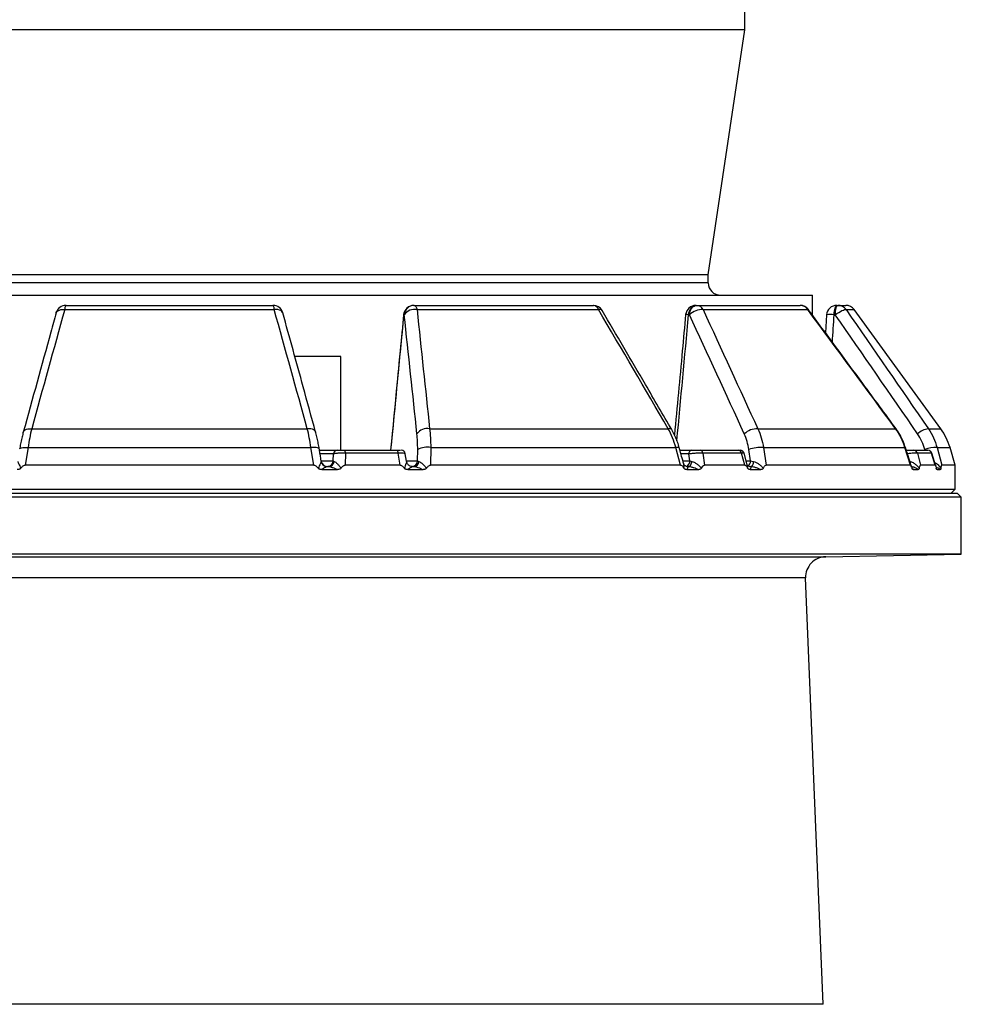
# Model space of a CAD drawing. Header units: millimetres. Extents: x 1245 to 2645, y 237 to 3790.
# Tile 3 of 7: x 1872 to 2333, y 1461 to 1943. Entities that reach past the tile are written whole.
import ezdxf

# ---------------------------------------------------------------- set-up
doc = ezdxf.new("R2010")
doc.units = ezdxf.units.MM

msp = doc.modelspace()

# ---------------------------------------------------------------- linework, layer by layer
at = {"color": 7, "linetype": 'Continuous', "lineweight": 25}
for p, q in [((2227.36, 1938.16), (2227.36, 2789.7)), ((2227.36, 1938.16), (1663.36, 1938.16)), ((2209.36, 1818.16), (2227.36, 1938.16)), ((2209.36, 1818.16), (1681.36, 1818.16)), ((2209.36, 1814.16), (2209.36, 1818.16)), ((1630.36, 1808.16), (2260.36, 1808.16)), ((2260.36, 1798.45), (2260.36, 1808.16)), ((1894.03, 1801.1), (1996.69, 1801.1)), ((1894.65, 1803.16), (1996.07, 1803.16)), ((2065.07, 1803.16), (2065.22, 1803.16)), ((2065.22, 1803.16), (2153.05, 1803.16)), ((2066.68, 1801.1), (2155.58, 1801.1)), ((2203.26, 1803.16), (2203.67, 1803.16)), ((2203.67, 1803.16), (2254.38, 1803.16)), ((2206.82, 1801.1), (2258.15, 1801.1)), ((2272.36, 1803.16), (2272.91, 1803.16)), ((2272.91, 1803.16), (2276.81, 1803.16)), ((2323.3, 1742.68), (2280.85, 1801.1)), ((2060.4, 1798.6), (2060.26, 1798.6)), ((2200.15, 1798.6), (2199.74, 1798.6)), ((2267.37, 1798.48), (2266.8, 1789.71)), ((2271.62, 1798.6), (2271.07, 1798.6)), ((2029.35, 1778.16), (2006.78, 1778.16)), ((2029.35, 1732.16), (2029.35, 1778.16)), ((1877.83, 1742.68), (2012.89, 1742.68)), ((2072.8, 1742.68), (2189.77, 1742.68)), ((2233.63, 1742.68), (2301.16, 1742.68)), ((1871.97, 1732.87), (1871.98, 1732.91)), ((1876.04, 1733.48), (1874.62, 1724.81)), ((1876.04, 1733.48), (2014.67, 1733.48)), ((2016.09, 1724.81), (2014.67, 1733.48)), ((2066.93, 1726.9), (2066.97, 1732.51)), ((2073.39, 1733.48), (2073.32, 1724.81)), ((2073.39, 1733.48), (2193.45, 1733.48)), ((2195.84, 1724.81), (2193.45, 1733.48)), ((2230.11, 1726.9), (2229.26, 1732.51)), ((2236.43, 1733.48), (2237.73, 1724.81)), ((2236.43, 1733.48), (2305.75, 1733.48)), ((2308.47, 1724.81), (2305.75, 1733.48)), ((2321.48, 1733.48), (2323.8, 1724.81)), ((2330.36, 1724.81), (2327.82, 1733.48)), ((2018.86, 1732.16), (2027.59, 1732.16)), ((2025.64, 1726.9), (2025.67, 1730.34)), ((2031.12, 1732.16), (2056.87, 1732.16)), ((2031.55, 1730.72), (2031.49, 1724.81)), ((2057.43, 1730.72), (2031.55, 1730.72)), ((2058.38, 1724.81), (2057.43, 1730.72)), ((2061.49, 1726.78), (2060.9, 1730.48)), ((2195.5, 1732.16), (2201.26, 1732.16)), ((2200.34, 1726.9), (2199.85, 1730.34)), ((2205.42, 1732.16), (2224.27, 1732.16)), ((2206.73, 1730.72), (2207.57, 1724.81)), ((2225.68, 1730.72), (2206.73, 1730.72)), ((2227.26, 1724.81), (2225.68, 1730.72)), ((2228.44, 1725.08), (2226.95, 1730.68)), ((2310.04, 1732.16), (2316.94, 1732.16)), ((2311.87, 1730.72), (2313.39, 1724.81)), ((2318.81, 1730.72), (2311.87, 1730.72)), ((2320.6, 1724.81), (2318.81, 1730.72)), ((2320.82, 1724.36), (2318.89, 1730.74)), ((2016.09, 1724.81), (1874.62, 1724.81)), ((2019.75, 1726.64), (2019.71, 1726.68)), ((2019.93, 1722.68), (2027.71, 1722.68)), ((2022.69, 1724.16), (2022.71, 1724.16)), ((2022.7, 1724.16), (2023.39, 1724.16)), ((2023.39, 1724.16), (2023.06, 1724.16)), ((2058.38, 1724.81), (2031.49, 1724.81)), ((2062.08, 1722.68), (2069.63, 1722.68)), ((2064.47, 1724.16), (2065.14, 1724.16)), ((2065.14, 1724.16), (2064.82, 1724.16)), ((2195.84, 1724.81), (2073.32, 1724.81)), ((2199.63, 1724.16), (2198.75, 1724.16)), ((2198.79, 1722.68), (2204.72, 1722.68)), ((2199.1, 1724.16), (2199.63, 1724.16)), ((2227.26, 1724.81), (2207.57, 1724.81)), ((2229.69, 1724.16), (2230.17, 1724.16)), ((2229.88, 1722.68), (2235.18, 1722.68)), ((2308.47, 1724.81), (2237.73, 1724.81)), ((2309.75, 1722.68), (2312.24, 1722.68)), ((2320.6, 1724.81), (2313.39, 1724.81)), ((2321.45, 1722.68), (2323.07, 1722.68)), ((2330.36, 1724.81), (2323.8, 1724.81)), ((2330.36, 1713.16), (2330.36, 1724.81)), ((1560.36, 1713.16), (2330.36, 1713.16)), ((2328.36, 1711.16), (2330.36, 1713.16)), ((2333.36, 1709.16), (1557.36, 1709.16)), ((1559.36, 1711.16), (2331.36, 1711.16)), ((2333.36, 1709.16), (2331.36, 1711.16)), ((2333.36, 1681.16), (2333.36, 1709.16)), ((2333.36, 1681.16), (1557.96, 1681.16)), ((2266.9, 1680), (2333.36, 1681.16)), ((2265.74, 1460.64), (2257.08, 1669.59))]:
    msp.add_line(p, q, dxfattribs=at)
at = {"color": 1, "linetype": 'Continuous', "lineweight": 25}
for p, q in [((2209.36, 1814.16), (1681.36, 1814.16)), ((2276.9, 1801.1), (2280.85, 1801.1)), ((2317.22, 1742.68), (2323.3, 1742.68)), ((2315.57, 1732.16), (2315.48, 1732.51)), ((2321.48, 1733.48), (2327.82, 1733.48)), ((2025.67, 1730.34), (2019.15, 1730.34)), ((2199.85, 1730.34), (2196, 1730.34)), ((2019.71, 1726.9), (2025.64, 1726.9)), ((2061.47, 1726.9), (2066.93, 1726.9)), ((2196.94, 1726.9), (2200.34, 1726.9)), ((2227.96, 1726.9), (2230.11, 1726.9)), ((2321.12, 1723.14), (2321.45, 1722.68)), ((1624.5, 1680), (2266.9, 1680)), ((2257.08, 1669.59), (1637.48, 1669.59)), ((1945.36, 1460.64), (1624.97, 1460.64)), ((2265.74, 1460.64), (1945.36, 1460.64))]:
    msp.add_line(p, q, dxfattribs=at)
at = {"color": 1, "linetype": 'Continuous', "lineweight": 25, "flags": 128}
for points in [[(1889.83, 1799.49), (1889.91, 1799.72), (1890.23, 1800.2), (1890.74, 1800.59), (1891.4, 1800.89), (1892.19, 1801.08), (1893.08, 1801.15), (1894.03, 1801.1)], [(2000.89, 1799.49), (2000.81, 1799.72), (2000.48, 1800.2), (1999.98, 1800.59), (1999.32, 1800.89), (1998.53, 1801.08), (1997.64, 1801.15), (1996.69, 1801.1)], [(2258.4, 1801.13), (2258.36, 1801.15), (2258.15, 1801.1)], [(2060.26, 1798.6), (2060.11, 1798.63), (2060.09, 1798.64)], [(1873.73, 1741.06), (1873.8, 1741.28), (1874.12, 1741.75), (1874.61, 1742.15), (1875.25, 1742.45), (1876.02, 1742.64), (1876.89, 1742.72), (1877.83, 1742.68)], [(2301.39, 1742.7), (2301.35, 1742.72), (2301.16, 1742.68)], [(1871.98, 1732.91), (1872.05, 1733.04), (1872.32, 1733.25), (1872.78, 1733.41), (1873.42, 1733.52), (1874.19, 1733.57), (1875.08, 1733.56), (1876.04, 1733.48)], [(2018.74, 1732.88), (2018.67, 1733.04), (2018.39, 1733.25), (2017.93, 1733.41), (2017.3, 1733.52), (2016.52, 1733.57), (2015.64, 1733.56), (2014.67, 1733.48)], [(2195.16, 1733.4), (2195.16, 1733.41), (2195, 1733.52), (2194.65, 1733.57), (2194.13, 1733.56), (2193.45, 1733.48)], [(2306, 1733.57), (2305.97, 1733.56), (2305.75, 1733.48)]]:
    msp.add_lwpolyline(points, dxfattribs=at)
at = {"color": 7, "linetype": 'Continuous', "lineweight": 25, "flags": 128}
for points in [[(2065.22, 1803.16), (2065.43, 1803.13), (2065.64, 1803.02), (2065.84, 1802.85), (2066.04, 1802.62), (2066.22, 1802.32), (2066.39, 1801.96), (2066.54, 1801.55), (2066.68, 1801.1)], [(2199.74, 1798.6), (2199.86, 1799.51), (2200.09, 1800.37), (2200.44, 1801.16), (2200.88, 1801.85), (2201.4, 1802.41), (2201.98, 1802.82), (2202.61, 1803.07), (2203.26, 1803.16)], [(2200.15, 1798.6), (2200.26, 1799.51), (2200.5, 1800.37), (2200.84, 1801.16), (2201.28, 1801.85), (2201.8, 1802.41), (2202.39, 1802.82), (2203.02, 1803.07), (2203.67, 1803.16)], [(2271.07, 1798.6), (2271.11, 1799.51), (2271.2, 1800.37), (2271.32, 1801.16), (2271.48, 1801.85), (2271.67, 1802.41), (2271.89, 1802.82), (2272.12, 1803.07), (2272.36, 1803.16)], [(2271.62, 1798.6), (2271.66, 1799.51), (2271.75, 1800.37), (2271.87, 1801.16), (2272.03, 1801.85), (2272.22, 1802.41), (2272.44, 1802.82), (2272.67, 1803.07), (2272.91, 1803.16)], [(2271.62, 1798.6), (2272.43, 1799.18), (2273.27, 1799.72), (2274.09, 1800.2), (2274.86, 1800.59), (2275.55, 1800.89), (2276.14, 1801.08), (2276.6, 1801.15), (2276.9, 1801.1)], [(2016.99, 1741.06), (2016.91, 1741.28), (2016.6, 1741.75), (2016.11, 1742.15), (2015.47, 1742.45), (2014.69, 1742.64), (2013.82, 1742.72), (2012.89, 1742.68)], [(2057.43, 1730.72), (2057.4, 1731.02), (2057.35, 1731.3), (2057.29, 1731.55), (2057.22, 1731.76), (2057.14, 1731.93), (2057.06, 1732.06), (2056.97, 1732.13), (2056.87, 1732.16)], [(2201.24, 1726.73), (2201.17, 1726.21), (2201.06, 1725.72), (2200.9, 1725.27), (2200.69, 1724.89), (2200.46, 1724.58), (2200.2, 1724.35), (2199.92, 1724.21), (2199.63, 1724.16)], [(2231.51, 1726.64), (2231.44, 1726.13), (2231.34, 1725.66), (2231.21, 1725.23), (2231.04, 1724.86), (2230.85, 1724.56), (2230.63, 1724.34), (2230.4, 1724.21), (2230.17, 1724.16)]]:
    msp.add_lwpolyline(points, dxfattribs=at)
at = {"color": 7, "linetype": 'Continuous', "lineweight": 25}
for centre, radius, start, end in [((2215.36, 1814.16), 6, 180, 270), ((1894.65, 1798.16), 5, 90, 164.5643), ((1896.92, 1801.35), 2.91, 141.5485, 185.0246), ((1996.07, 1798.16), 5, 15.4357, 90), ((1993.79, 1801.35), 2.91, 354.9754, 38.4515), ((2065.07, 1798.16), 5, 90, 174.5341), ((2065.14, 1798.26), 4.9, 90.896, 176.0854), ((2065.29, 1798.26), 4.9, 90.896, 176.0854), ((2065.49, 1794.96), 6.26, 79.0808, 144.4203), ((2153.05, 1798.16), 5, 30.3425, 90), ((2152.7, 1800.15), 3.03, 18.307, 83.4609), ((2203.26, 1798.16), 5, 90, 174.7204), ((2206.36, 1792.19), 8.92, 87.0106, 134.1044), ((2203.49, 1799.44), 3.72, 26.4135, 87.2333), ((2254.38, 1798.16), 5, 36.4176, 90), ((2254.33, 1798.59), 4.57, 33.3124, 89.3736), ((2272.36, 1798.16), 5, 90, 176.317), ((2272.9, 1798.24), 4.92, 35.5474, 89.9017), ((2276.81, 1798.16), 5, 36, 90), ((2071.69, 1736.55), 6.23, 79.744, 144.3862), ((2233.27, 1733.67), 9.02, 87.6837, 133.8134), ((2318.61, 1732.95), 9.83, 98.153, 132.6677), ((2299.03, 1725.05), 30, 16.3293, 36), ((2071.56, 1723.85), 9.8, 79.2625, 117.9279), ((2234.9, 1717.79), 15.76, 84.4267, 110.9742), ((2320.79, 1718.7), 14.8, 87.3044, 111.0384), ((2027.62, 1730.2), 1.96, 90.896, 176.0854), ((2029.78, 1730.98), 1.79, 351.8903, 41.5333), ((2058.93, 1730.16), 2, 9.2312, 90.0037), ((2201.57, 1730.46), 1.73, 100.4295, 184.2578), ((2205.17, 1730.62), 1.56, 3.7974, 80.8333), ((2224.07, 1730.56), 1.61, 5.8091, 82.8235), ((2225.05, 1730.16), 2, 15.0844, 90.0072), ((2310.01, 1730.23), 1.93, 14.7, 89.157), ((2316.92, 1730.2), 1.96, 15.3792, 89.5181), ((2317.01, 1730.16), 2, 16.9473, 90.0041), ((2022.71, 1727.16), 3, 189.006, 269.9963), ((2022.7, 1727.15), 2.99, 234.8194, 269.9957), ((2022.7, 1727.1), 2.94, 270.896, 356.0854), ((2023.25, 1726.95), 2.79, 272.8891, 355.4073), ((2064, 1727.1), 2.94, 270.896, 356.0854), ((2064.94, 1726.84), 2.69, 274.3888, 355.6933), ((2267.07, 1670), 10, 91, 182.3736)]:
    msp.add_arc(centre, radius, start, end, dxfattribs=at)
at = {"color": 1, "linetype": 'Continuous', "lineweight": 25}
for centre, radius, start, end in [((2156.15, 1799.52), 1.68, 43.8347, 109.8681), ((2198.93, 1793.33), 5.33, 81.1887, 96.9027), ((2269.53, 1788.53), 10.18, 81.2976, 102.2493), ((2190.3, 1741.16), 1.61, 42.8669, 109.0014), ((2022.7, 1727.16), 3, 189.9877, 234.8143), ((2197.59, 1726.77), 2.76, 292.6564, 2.7601), ((2226.96, 1726.92), 3.14, 308.7405, 359.5954)]:
    msp.add_arc(centre, radius, start, end, dxfattribs=at)
for centre, major_axis, ratio, start_param, end_param in [((2219.8, 4693.94), (466.33, 5516.4), 0.018003, 4.147149, 4.161361), ((2146.26, 4693.94), (342.1, 5516.39), 0.049347, 4.14969, 4.162899), ((2018.89, 4693.94), (125.49, 5516.4), 0.067633, 4.158492, 4.161377)]:
    msp.add_ellipse(centre, major_axis=major_axis, ratio=ratio, start_param=start_param, end_param=end_param, dxfattribs=at)
at = {"color": 7, "linetype": 'Continuous', "lineweight": 25}
for points in [[(1894.03, 1801.1), (1888.62, 1781.65), (1883.22, 1762.17), (1877.83, 1742.68)], [(2012.89, 1742.68), (2007.5, 1762.17), (2002.1, 1781.65), (1996.69, 1801.1)], [(2066.68, 1801.1), (2068.72, 1781.65), (2070.77, 1762.17), (2072.8, 1742.68)], [(2189.77, 1742.68), (2178.39, 1762.17), (2167, 1781.65), (2155.58, 1801.1)], [(2206.82, 1801.1), (2215.78, 1781.65), (2224.71, 1762.17), (2233.63, 1742.68)], [(2301.16, 1742.68), (2286.85, 1762.17), (2272.52, 1781.65), (2258.15, 1801.1)], [(2276.9, 1801.1), (2290.37, 1781.65), (2303.8, 1762.17), (2317.22, 1742.68)], [(2066.63, 1740.18), (2064.56, 1759.67), (2062.49, 1779.14), (2060.4, 1798.6)], [(2227.02, 1740.18), (2218.08, 1759.67), (2209.13, 1779.14), (2200.15, 1798.6)], [(2311.95, 1740.18), (2298.53, 1759.67), (2285.09, 1779.14), (2271.62, 1798.6)], [(2025.64, 1726.9), (2025.73, 1726.84), (2025.86, 1726.78), (2026.04, 1726.73)], [(2066.93, 1726.9), (2067.08, 1726.81), (2067.3, 1726.72), (2067.62, 1726.64)], [(2200.34, 1726.9), (2200.62, 1726.84), (2200.92, 1726.78), (2201.24, 1726.73)], [(2230.11, 1726.9), (2230.52, 1726.81), (2230.98, 1726.72), (2231.51, 1726.64)]]:
    msp.add_open_spline(points, degree=3, dxfattribs=at)
for points, knots in [([(2191.47, 1742.25), (2187.17, 1749.64), (2175.82, 1769.14), (2164.43, 1788.59), (2157.36, 1800.68)], [0, 0, 0, 0, 0.378721, 1, 1, 1, 1]), ([(2301.38, 1742.69), (2295.96, 1750.08), (2281.66, 1769.58), (2267.31, 1789.03), (2258.39, 1801.12)], [0, 0, 0, 0, 0.37872, 1, 1, 1, 1]), ([(1889.83, 1799.49), (1888.96, 1796.35), (1883.59, 1776.89), (1878.22, 1757.4), (1873.73, 1741.06)], [0, 0, 0, 0, 0.161712, 1, 1, 1, 1]), ([(2016.98, 1741.06), (2014.95, 1748.45), (2009.59, 1767.94), (2004.22, 1787.4), (2000.89, 1799.48)], [0, 0, 0, 0, 0.378724, 1, 1, 1, 1]), ([(2060.09, 1798.64), (2059.53, 1792.74), (2057.41, 1770.58), (2055.28, 1748.43), (2053.72, 1732.16)], [0, 0, 0, 0, 0.265948, 1, 1, 1, 1]), ([(2198.29, 1798.62), (2197.74, 1792.73), (2195.92, 1773.08), (2194.09, 1753.43), (2192.81, 1739.68)], [0, 0, 0, 0, 0.299929, 1, 1, 1, 1]), ([(1877.83, 1742.68), (1877.47, 1741.28), (1877.15, 1739.81), (1876.55, 1736.74), (1876.28, 1735.15), (1876.04, 1733.48)], [0, 0, 0, 0, 0.5, 0.5, 1, 1, 1, 1]), ([(2014.67, 1733.48), (2014.43, 1735.15), (2014.16, 1736.74), (2013.57, 1739.81), (2013.24, 1741.28), (2012.89, 1742.68)], [0, 0, 0, 0, 0.5, 0.5, 1, 1, 1, 1]), ([(2072.8, 1742.68), (2072.98, 1741.28), (2073.12, 1739.81), (2073.32, 1736.74), (2073.37, 1735.15), (2073.39, 1733.48)], [0, 0, 0, 0, 0.5, 0.5, 1, 1, 1, 1]), ([(2193.45, 1733.48), (2193.02, 1735.15), (2192.49, 1736.74), (2191.26, 1739.81), (2190.56, 1741.28), (2189.77, 1742.68)], [0, 0, 0, 0, 0.5, 0.5, 1, 1, 1, 1]), ([(2195.15, 1733.4), (2194.89, 1734.29), (2194.34, 1736.17), (2193.22, 1738.9), (2192.25, 1740.96), (2191.59, 1742.02), (2191.46, 1742.24)], [0, 0, 0, 0, 0.285898, 0.59889, 0.915982, 1, 1, 1, 1]), ([(2233.63, 1742.68), (2234.3, 1741.28), (2234.86, 1739.81), (2235.79, 1736.74), (2236.16, 1735.15), (2236.43, 1733.48)], [0, 0, 0, 0, 0.5, 0.5, 1, 1, 1, 1]), ([(2305.75, 1733.48), (2305.24, 1735.15), (2304.6, 1736.74), (2303.07, 1739.81), (2302.18, 1741.28), (2301.16, 1742.68)], [0, 0, 0, 0, 0.5, 0.5, 1, 1, 1, 1]), ([(2305.99, 1733.57), (2305.69, 1734.45), (2305.07, 1736.31), (2303.75, 1739), (2302.51, 1741.17), (2301.62, 1742.33), (2301.35, 1742.68)], [0, 0, 0, 0, 0.271491, 0.570856, 0.873795, 1, 1, 1, 1]), ([(2317.22, 1742.68), (2318.19, 1741.28), (2319.03, 1739.81), (2320.45, 1736.74), (2321.03, 1735.15), (2321.48, 1733.48)], [0, 0, 0, 0, 0.5, 0.5, 1, 1, 1, 1]), ([(1873.73, 1741.06), (1873.52, 1740.29), (1873.09, 1738.66), (1872.53, 1736), (1872.15, 1734.04), (1871.99, 1732.97), (1871.98, 1732.87)], [0, 0, 0, 0, 0.304619, 0.637808, 0.96764, 1, 1, 1, 1]), ([(2018.74, 1732.88), (2018.59, 1733.74), (2018.29, 1735.54), (2017.73, 1738.15), (2017.29, 1740.03), (2017.02, 1740.94), (2016.98, 1741.06)], [0, 0, 0, 0, 0.297242, 0.622526, 0.953252, 1, 1, 1, 1]), ([(2066.97, 1732.51), (2066.98, 1733.9), (2066.96, 1735.23), (2066.84, 1737.79), (2066.75, 1739.01), (2066.63, 1740.18)], [0, 0, 0, 0, 0.5, 0.5, 1, 1, 1, 1]), ([(2229.26, 1732.51), (2229.05, 1733.9), (2228.76, 1735.23), (2228.01, 1737.79), (2227.56, 1739.01), (2227.02, 1740.18)], [0, 0, 0, 0, 0.5, 0.5, 1, 1, 1, 1]), ([(2315.48, 1732.51), (2315.1, 1733.9), (2314.62, 1735.23), (2313.44, 1737.79), (2312.75, 1739.01), (2311.95, 1740.18)], [0, 0, 0, 0, 0.5, 0.5, 1, 1, 1, 1]), ([(2019.74, 1726.69), (2019.44, 1728.56), (2019.11, 1730.62), (2018.77, 1732.68), (2018.74, 1732.88)], [0, 0, 0, 0, 0.9052011, 1, 1, 1, 1]), ([(2197.33, 1725.47), (2196.66, 1727.92), (2195.94, 1730.56), (2195.21, 1733.21), (2195.16, 1733.4)], [0, 0, 0, 0, 0.926116, 1, 1, 1, 1]), ([(2309.03, 1723.85), (2308.1, 1726.85), (2307.09, 1730.09), (2306.07, 1733.33), (2306, 1733.57)], [0, 0, 0, 0, 0.926754, 1, 1, 1, 1]), ([(2031.55, 1730.72), (2031.24, 1730.73), (2030.93, 1730.74), (2030.3, 1730.74), (2029.98, 1730.74), (2029.35, 1730.73), (2029.05, 1730.72), (2028.45, 1730.7), (2028.17, 1730.68), (2027.63, 1730.65), (2027.37, 1730.63), (2026.9, 1730.58), (2026.69, 1730.55), (2026.31, 1730.5), (2026.15, 1730.47), (2025.87, 1730.4), (2025.75, 1730.37), (2025.67, 1730.34)], [0, 0, 0, 0, 0.125, 0.125, 0.25, 0.25, 0.375, 0.375, 0.5, 0.5, 0.625, 0.625, 0.75, 0.75, 0.875, 0.875, 1, 1, 1, 1]), ([(2027.59, 1732.16), (2027.61, 1732.16), (2027.64, 1732.16), (2027.69, 1732.16), (2027.76, 1732.16), (2027.83, 1732.16), (2027.9, 1732.16), (2027.99, 1732.16), (2028.16, 1732.16), (2028.45, 1732.16), (2028.9, 1732.16), (2029.42, 1732.16), (2029.88, 1732.16), (2030.26, 1732.16), (2030.55, 1732.16), (2030.84, 1732.16), (2031.03, 1732.16), (2031.12, 1732.16)], [0, 0, 0, 0, 0.036267, 0.072224, 0.107969, 0.143596, 0.179203, 0.21489, 0.250752, 0.376042, 0.500305, 0.625425, 0.749885, 0.812686, 0.874882, 0.937108, 1, 1, 1, 1]), ([(2056.87, 1732.16), (2057.05, 1732.16), (2057.41, 1732.16), (2058.05, 1732.16), (2058.37, 1732.16), (2058.58, 1732.16)], [0, 0, 0, 0, 0.253456, 0.506665, 1, 1, 1, 1]), ([(2206.73, 1730.72), (2206.49, 1730.73), (2206.24, 1730.74), (2205.7, 1730.74), (2205.42, 1730.74), (2204.82, 1730.73), (2204.52, 1730.72), (2203.89, 1730.7), (2203.57, 1730.68), (2202.94, 1730.65), (2202.63, 1730.63), (2202.01, 1730.58), (2201.71, 1730.55), (2201.13, 1730.5), (2200.85, 1730.47), (2200.32, 1730.4), (2200.08, 1730.37), (2199.85, 1730.34)], [0, 0, 0, 0, 0.125, 0.125, 0.25, 0.25, 0.375, 0.375, 0.5, 0.5, 0.625, 0.625, 0.75, 0.75, 0.875, 0.875, 1, 1, 1, 1]), ([(2201.26, 1732.16), (2201.3, 1732.16), (2201.38, 1732.16), (2201.51, 1732.16), (2201.64, 1732.16), (2201.77, 1732.16), (2201.91, 1732.16), (2202.06, 1732.16), (2202.33, 1732.16), (2202.74, 1732.16), (2203.32, 1732.16), (2203.89, 1732.16), (2204.36, 1732.16), (2204.71, 1732.16), (2204.97, 1732.16), (2205.2, 1732.16), (2205.35, 1732.16), (2205.42, 1732.16)], [0, 0, 0, 0, 0.036267, 0.072224, 0.107969, 0.143596, 0.179203, 0.21489, 0.250752, 0.376042, 0.500305, 0.625425, 0.749885, 0.812686, 0.874882, 0.937108, 1, 1, 1, 1]), ([(2224.27, 1732.16), (2224.39, 1732.16), (2224.63, 1732.16), (2224.87, 1732.16), (2224.9, 1732.16), (2224.9, 1732.16)], [0, 0, 0, 0, 0.420846, 0.8412827, 1, 1, 1, 1]), ([(2306.36, 1732.16), (2306.41, 1732.16), (2306.52, 1732.16), (2306.68, 1732.16), (2306.85, 1732.16), (2307.01, 1732.16), (2307.18, 1732.16), (2307.34, 1732.16), (2307.64, 1732.16), (2308.07, 1732.16), (2308.61, 1732.16), (2309.09, 1732.16), (2309.44, 1732.16), (2309.67, 1732.16), (2309.82, 1732.16), (2309.95, 1732.16), (2310.01, 1732.16), (2310.04, 1732.16)], [0, 0, 0, 0, 0.036267, 0.072224, 0.107969, 0.143596, 0.179203, 0.21489, 0.250752, 0.376042, 0.500305, 0.625425, 0.749885, 0.812686, 0.874882, 0.937108, 1, 1, 1, 1]), ([(1872.51, 1723.36), (1872.41, 1723.23), (1872.29, 1723.12), (1872.03, 1722.94), (1871.88, 1722.87), (1871.58, 1722.76), (1871.42, 1722.73), (1871.11, 1722.69), (1870.95, 1722.68), (1870.79, 1722.68)], [0, 0, 0, 0, 0.25, 0.25, 0.5, 0.5, 0.75, 0.75, 1, 1, 1, 1]), ([(1870.97, 1726.64), (1870.98, 1726.57), (1871.05, 1726.41), (1871.19, 1726.09), (1871.24, 1725.97), (1871.36, 1725.71), (1871.43, 1725.57), (1871.64, 1725.12), (1871.8, 1724.8), (1872.14, 1724.1), (1872.32, 1723.74), (1872.51, 1723.36)], [0, 0, 0, 0, 0.25, 0.25, 0.375, 0.375, 0.5, 0.5, 0.75, 0.75, 1, 1, 1, 1]), ([(1872.51, 1723.36), (1872.64, 1723.54), (1872.78, 1723.71), (1873.08, 1724.04), (1873.24, 1724.19), (1873.59, 1724.46), (1873.78, 1724.58), (1874.18, 1724.76), (1874.4, 1724.81), (1874.62, 1724.81)], [0, 0, 0, 0, 0.25, 0.25, 0.5, 0.5, 0.75, 0.75, 1, 1, 1, 1]), ([(2016.09, 1724.81), (2016.32, 1724.81), (2016.53, 1724.76), (2016.94, 1724.58), (2017.13, 1724.46), (2017.47, 1724.19), (2017.63, 1724.03), (2017.93, 1723.71), (2018.07, 1723.54), (2018.21, 1723.36)], [0, 0, 0, 0, 0.25, 0.25, 0.5, 0.5, 0.75, 0.75, 1, 1, 1, 1]), ([(2019.75, 1726.64), (2019.73, 1726.57), (2019.67, 1726.41), (2019.53, 1726.09), (2019.47, 1725.97), (2019.35, 1725.71), (2019.28, 1725.57), (2019.07, 1725.12), (2018.92, 1724.8), (2018.58, 1724.1), (2018.4, 1723.74), (2018.21, 1723.36)], [0, 0, 0, 0, 0.25, 0.25, 0.375, 0.375, 0.5, 0.5, 0.75, 0.75, 1, 1, 1, 1]), ([(2019.93, 1722.68), (2019.77, 1722.68), (2019.61, 1722.69), (2019.29, 1722.73), (2019.13, 1722.77), (2018.83, 1722.87), (2018.69, 1722.94), (2018.42, 1723.12), (2018.3, 1723.23), (2018.21, 1723.36)], [0, 0, 0, 0, 0.25, 0.25, 0.5, 0.5, 0.75, 0.75, 1, 1, 1, 1]), ([(2022.7, 1724.16), (2022.61, 1724.16), (2022.46, 1724.11), (2022.18, 1723.99), (2022.08, 1723.94), (2021.85, 1723.82), (2021.74, 1723.76), (2021.37, 1723.56), (2021.1, 1723.4), (2020.53, 1723.06), (2020.23, 1722.87), (2019.93, 1722.68)], [0, 0, 0, 0, 0.25, 0.25, 0.375, 0.375, 0.5, 0.5, 0.75, 0.75, 1, 1, 1, 1]), ([(2023.39, 1724.16), (2023.66, 1724.16), (2023.97, 1724.11), (2024.48, 1723.98), (2024.66, 1723.93), (2025.02, 1723.82), (2025.2, 1723.76), (2025.76, 1723.55), (2026.15, 1723.4), (2026.93, 1723.06), (2027.32, 1722.87), (2027.71, 1722.68)], [0, 0, 0, 0, 0.25, 0.25, 0.375, 0.375, 0.5, 0.5, 0.75, 0.75, 1, 1, 1, 1]), ([(2026.04, 1726.73), (2026.26, 1726.65), (2026.52, 1726.49), (2026.94, 1726.16), (2027.08, 1726.03), (2027.37, 1725.77), (2027.52, 1725.62), (2027.96, 1725.17), (2028.26, 1724.84), (2028.86, 1724.13), (2029.16, 1723.76), (2029.46, 1723.38)], [0, 0, 0, 0, 0.25, 0.25, 0.375, 0.375, 0.5, 0.5, 0.75, 0.75, 1, 1, 1, 1]), ([(2029.46, 1723.38), (2029.36, 1723.25), (2029.24, 1723.13), (2028.97, 1722.94), (2028.83, 1722.87), (2028.36, 1722.71), (2028.04, 1722.68), (2027.71, 1722.68)], [0, 0, 0, 0, 0.25, 0.25, 0.5, 0.5, 1, 1, 1, 1]), ([(2029.46, 1723.38), (2029.71, 1723.73), (2029.99, 1724.07), (2030.49, 1724.47), (2030.67, 1724.59), (2030.97, 1724.72), (2031.07, 1724.75), (2031.28, 1724.8), (2031.38, 1724.81), (2031.49, 1724.81)], [0, 0, 0, 0, 0.5, 0.5, 0.75, 0.75, 0.875, 0.875, 1, 1, 1, 1]), ([(2058.38, 1724.81), (2058.6, 1724.81), (2058.8, 1724.76), (2059.19, 1724.59), (2059.36, 1724.47), (2059.69, 1724.2), (2059.84, 1724.05), (2060.12, 1723.73), (2060.25, 1723.56), (2060.38, 1723.38)], [0, 0, 0, 0, 0.25, 0.25, 0.5, 0.5, 0.75, 0.75, 1, 1, 1, 1]), ([(2061.5, 1726.73), (2061.54, 1726.65), (2061.52, 1726.49), (2061.44, 1726.16), (2061.41, 1726.03), (2061.32, 1725.77), (2061.28, 1725.62), (2061.12, 1725.17), (2060.99, 1724.84), (2060.7, 1724.13), (2060.54, 1723.76), (2060.38, 1723.38)], [0, 0, 0, 0, 0.25, 0.25, 0.375, 0.375, 0.5, 0.5, 0.75, 0.75, 1, 1, 1, 1]), ([(2062.08, 1722.68), (2061.92, 1722.68), (2061.76, 1722.69), (2061.45, 1722.73), (2061.29, 1722.77), (2060.99, 1722.87), (2060.85, 1722.94), (2060.58, 1723.13), (2060.47, 1723.25), (2060.38, 1723.38)], [0, 0, 0, 0, 0.25, 0.25, 0.5, 0.5, 0.75, 0.75, 1, 1, 1, 1]), ([(2062.87, 1724.64), (2062.65, 1724.8), (2062.18, 1725.13), (2061.75, 1725.85), (2061.54, 1726.38), (2061.52, 1726.63), (2061.52, 1726.64)], [0, 0, 0, 0, 0.3293, 0.688561, 0.992333, 1, 1, 1, 1]), ([(2064.47, 1724.16), (2064.42, 1724.16), (2064.31, 1724.11), (2064.09, 1723.98), (2064, 1723.93), (2063.82, 1723.82), (2063.71, 1723.76), (2063.39, 1723.55), (2063.15, 1723.4), (2062.64, 1723.06), (2062.36, 1722.87), (2062.08, 1722.68)], [0, 0, 0, 0, 0.25, 0.25, 0.375, 0.375, 0.5, 0.5, 0.75, 0.75, 1, 1, 1, 1]), ([(2064.5, 1724.17), (2064.26, 1724.18), (2063.73, 1724.21), (2063.16, 1724.4), (2062.9, 1724.62), (2062.87, 1724.64)], [0, 0, 0, 0, 0.4167339, 0.9376903, 1, 1, 1, 1]), ([(2065.14, 1724.16), (2065.44, 1724.16), (2065.78, 1724.11), (2066.32, 1723.99), (2066.5, 1723.94), (2066.88, 1723.82), (2067.07, 1723.76), (2067.65, 1723.56), (2068.05, 1723.4), (2068.84, 1723.06), (2069.24, 1722.87), (2069.63, 1722.68)], [0, 0, 0, 0, 0.25, 0.25, 0.375, 0.375, 0.5, 0.5, 0.75, 0.75, 1, 1, 1, 1]), ([(2067.62, 1726.64), (2067.89, 1726.57), (2068.18, 1726.41), (2068.64, 1726.09), (2068.8, 1725.97), (2069.11, 1725.71), (2069.27, 1725.57), (2069.74, 1725.12), (2070.06, 1724.8), (2070.68, 1724.1), (2070.99, 1723.74), (2071.29, 1723.36)], [0, 0, 0, 0, 0.25, 0.25, 0.375, 0.375, 0.5, 0.5, 0.75, 0.75, 1, 1, 1, 1]), ([(2071.29, 1723.36), (2071.2, 1723.23), (2071.08, 1723.12), (2070.83, 1722.94), (2070.69, 1722.87), (2070.39, 1722.76), (2070.24, 1722.73), (2069.94, 1722.69), (2069.79, 1722.68), (2069.63, 1722.68)], [0, 0, 0, 0, 0.25, 0.25, 0.5, 0.5, 0.75, 0.75, 1, 1, 1, 1]), ([(2071.29, 1723.36), (2071.42, 1723.54), (2071.55, 1723.71), (2071.84, 1724.04), (2072, 1724.19), (2072.33, 1724.46), (2072.51, 1724.58), (2072.9, 1724.76), (2073.11, 1724.81), (2073.32, 1724.81)], [0, 0, 0, 0, 0.25, 0.25, 0.5, 0.5, 0.75, 0.75, 1, 1, 1, 1]), ([(2195.84, 1724.81), (2196.01, 1724.81), (2196.18, 1724.76), (2196.49, 1724.58), (2196.64, 1724.46), (2196.9, 1724.19), (2197.03, 1724.03), (2197.26, 1723.71), (2197.37, 1723.54), (2197.47, 1723.36)], [0, 0, 0, 0, 0.25, 0.25, 0.5, 0.5, 0.75, 0.75, 1, 1, 1, 1]), ([(2199.06, 1724.17), (2198.96, 1724.17), (2198.71, 1724.18), (2198.09, 1724.44), (2197.55, 1724.96), (2197.35, 1725.4), (2197.34, 1725.48), (2197.33, 1725.49)], [0, 0, 0, 0, 0.166124, 0.425618, 0.714594, 0.970048, 1, 1, 1, 1]), ([(2198.79, 1722.68), (2198.67, 1722.68), (2198.55, 1722.69), (2198.3, 1722.73), (2198.18, 1722.77), (2197.95, 1722.87), (2197.84, 1722.94), (2197.63, 1723.12), (2197.54, 1723.23), (2197.47, 1723.36)], [0, 0, 0, 0, 0.25, 0.25, 0.5, 0.5, 0.75, 0.75, 1, 1, 1, 1]), ([(2199.1, 1724.16), (2199.24, 1724.16), (2199.32, 1724.11), (2199.38, 1723.99), (2199.38, 1723.94), (2199.38, 1723.82), (2199.37, 1723.76), (2199.31, 1723.56), (2199.24, 1723.4), (2199.05, 1723.06), (2198.93, 1722.87), (2198.79, 1722.68)], [0, 0, 0, 0, 0.25, 0.25, 0.375, 0.375, 0.5, 0.5, 0.75, 0.75, 1, 1, 1, 1]), ([(2199.63, 1724.16), (2200.05, 1724.16), (2200.48, 1724.11), (2201.13, 1723.98), (2201.36, 1723.93), (2201.8, 1723.82), (2202.01, 1723.76), (2202.66, 1723.55), (2203.08, 1723.4), (2203.92, 1723.06), (2204.33, 1722.87), (2204.72, 1722.68)], [0, 0, 0, 0, 0.25, 0.25, 0.375, 0.375, 0.5, 0.5, 0.75, 0.75, 1, 1, 1, 1]), ([(2201.24, 1726.73), (2201.67, 1726.65), (2202.1, 1726.49), (2202.75, 1726.16), (2202.96, 1726.03), (2203.38, 1725.77), (2203.59, 1725.62), (2204.19, 1725.17), (2204.59, 1724.84), (2205.34, 1724.13), (2205.7, 1723.76), (2206.04, 1723.38)], [0, 0, 0, 0, 0.25, 0.25, 0.375, 0.375, 0.5, 0.5, 0.75, 0.75, 1, 1, 1, 1]), ([(2206.04, 1723.38), (2205.97, 1723.25), (2205.88, 1723.13), (2205.68, 1722.94), (2205.56, 1722.87), (2205.21, 1722.71), (2204.97, 1722.68), (2204.72, 1722.68)], [0, 0, 0, 0, 0.25, 0.25, 0.5, 0.5, 1, 1, 1, 1]), ([(2206.04, 1723.38), (2206.23, 1723.73), (2206.44, 1724.07), (2206.82, 1724.47), (2206.96, 1724.59), (2207.18, 1724.72), (2207.26, 1724.75), (2207.41, 1724.8), (2207.49, 1724.81), (2207.57, 1724.81)], [0, 0, 0, 0, 0.5, 0.5, 0.75, 0.75, 0.875, 0.875, 1, 1, 1, 1]), ([(2227.26, 1724.81), (2227.41, 1724.81), (2227.55, 1724.76), (2227.83, 1724.59), (2227.95, 1724.47), (2228.19, 1724.2), (2228.3, 1724.05), (2228.5, 1723.73), (2228.59, 1723.56), (2228.67, 1723.38)], [0, 0, 0, 0, 0.25, 0.25, 0.5, 0.5, 0.75, 0.75, 1, 1, 1, 1]), ([(2229.65, 1724.17), (2229.62, 1724.17), (2229.52, 1724.17), (2229.1, 1724.31), (2228.65, 1724.7), (2228.48, 1725.04), (2228.48, 1725.07), (2228.48, 1725.08)], [0, 0, 0, 0, 0.12056, 0.354647, 0.646705, 0.902188, 1, 1, 1, 1]), ([(2229.88, 1722.68), (2229.77, 1722.68), (2229.66, 1722.69), (2229.43, 1722.73), (2229.32, 1722.77), (2229.11, 1722.87), (2229.01, 1722.94), (2228.82, 1723.13), (2228.74, 1723.25), (2228.67, 1723.38)], [0, 0, 0, 0, 0.25, 0.25, 0.5, 0.5, 0.75, 0.75, 1, 1, 1, 1]), ([(2229.69, 1724.16), (2229.89, 1724.16), (2230.01, 1724.11), (2230.13, 1723.98), (2230.16, 1723.93), (2230.2, 1723.82), (2230.2, 1723.76), (2230.21, 1723.55), (2230.18, 1723.4), (2230.06, 1723.06), (2229.98, 1722.87), (2229.88, 1722.68)], [0, 0, 0, 0, 0.25, 0.25, 0.375, 0.375, 0.5, 0.5, 0.75, 0.75, 1, 1, 1, 1]), ([(2230.17, 1724.16), (2230.6, 1724.16), (2231.03, 1724.11), (2231.69, 1723.99), (2231.91, 1723.94), (2232.34, 1723.82), (2232.56, 1723.76), (2233.19, 1723.56), (2233.61, 1723.4), (2234.41, 1723.06), (2234.8, 1722.87), (2235.18, 1722.68)], [0, 0, 0, 0, 0.25, 0.25, 0.375, 0.375, 0.5, 0.5, 0.75, 0.75, 1, 1, 1, 1]), ([(2231.51, 1726.64), (2231.96, 1726.57), (2232.4, 1726.41), (2233.05, 1726.09), (2233.27, 1725.97), (2233.7, 1725.71), (2233.9, 1725.57), (2234.51, 1725.12), (2234.9, 1724.8), (2235.64, 1724.1), (2235.99, 1723.74), (2236.33, 1723.36)], [0, 0, 0, 0, 0.25, 0.25, 0.375, 0.375, 0.5, 0.5, 0.75, 0.75, 1, 1, 1, 1]), ([(2236.33, 1723.36), (2236.26, 1723.23), (2236.19, 1723.12), (2236.01, 1722.94), (2235.91, 1722.87), (2235.71, 1722.76), (2235.6, 1722.73), (2235.39, 1722.69), (2235.29, 1722.68), (2235.18, 1722.68)], [0, 0, 0, 0, 0.25, 0.25, 0.5, 0.5, 0.75, 0.75, 1, 1, 1, 1]), ([(2236.33, 1723.36), (2236.42, 1723.54), (2236.51, 1723.71), (2236.71, 1724.04), (2236.82, 1724.19), (2237.05, 1724.46), (2237.17, 1724.58), (2237.44, 1724.76), (2237.59, 1724.81), (2237.73, 1724.81)], [0, 0, 0, 0, 0.25, 0.25, 0.5, 0.5, 0.75, 0.75, 1, 1, 1, 1]), ([(2307.88, 1726.73), (2308.4, 1726.65), (2308.89, 1726.49), (2309.59, 1726.16), (2309.82, 1726.03), (2310.25, 1725.77), (2310.46, 1725.62), (2311.07, 1725.17), (2311.45, 1724.84), (2312.15, 1724.13), (2312.47, 1723.76), (2312.77, 1723.38)], [0, 0, 0, 0, 0.25, 0.25, 0.375, 0.375, 0.5, 0.5, 0.75, 0.75, 1, 1, 1, 1]), ([(2308.47, 1724.81), (2308.54, 1724.81), (2308.62, 1724.76), (2308.75, 1724.58), (2308.82, 1724.46), (2308.93, 1724.19), (2308.99, 1724.03), (2309.09, 1723.71), (2309.13, 1723.54), (2309.18, 1723.36)], [0, 0, 0, 0, 0.25, 0.25, 0.5, 0.5, 0.75, 0.75, 1, 1, 1, 1]), ([(2309.75, 1722.68), (2309.69, 1722.68), (2309.64, 1722.69), (2309.54, 1722.73), (2309.49, 1722.77), (2309.39, 1722.87), (2309.34, 1722.94), (2309.25, 1723.12), (2309.21, 1723.23), (2309.18, 1723.36)], [0, 0, 0, 0, 0.25, 0.25, 0.5, 0.5, 0.75, 0.75, 1, 1, 1, 1]), ([(2312.77, 1723.38), (2312.75, 1723.25), (2312.71, 1723.13), (2312.63, 1722.94), (2312.58, 1722.87), (2312.44, 1722.71), (2312.34, 1722.68), (2312.24, 1722.68)], [0, 0, 0, 0, 0.25, 0.25, 0.5, 0.5, 1, 1, 1, 1]), ([(2312.77, 1723.38), (2312.85, 1723.73), (2312.94, 1724.07), (2313.09, 1724.47), (2313.15, 1724.59), (2313.23, 1724.72), (2313.27, 1724.75), (2313.33, 1724.8), (2313.36, 1724.81), (2313.39, 1724.81)], [0, 0, 0, 0, 0.5, 0.5, 0.75, 0.75, 0.875, 0.875, 1, 1, 1, 1]), ([(2320.6, 1724.81), (2320.65, 1724.81), (2320.7, 1724.76), (2320.79, 1724.59), (2320.83, 1724.47), (2320.9, 1724.2), (2320.94, 1724.05), (2321, 1723.73), (2321.03, 1723.56), (2321.06, 1723.38)], [0, 0, 0, 0, 0.25, 0.25, 0.5, 0.5, 0.75, 0.75, 1, 1, 1, 1]), ([(2321.45, 1722.68), (2321.41, 1722.68), (2321.37, 1722.69), (2321.3, 1722.73), (2321.27, 1722.77), (2321.2, 1722.87), (2321.17, 1722.94), (2321.11, 1723.13), (2321.08, 1723.25), (2321.06, 1723.38)], [0, 0, 0, 0, 0.25, 0.25, 0.5, 0.5, 0.75, 0.75, 1, 1, 1, 1]), ([(2323.4, 1723.36), (2323.38, 1723.23), (2323.36, 1723.12), (2323.31, 1722.94), (2323.28, 1722.87), (2323.22, 1722.76), (2323.19, 1722.73), (2323.13, 1722.69), (2323.1, 1722.68), (2323.07, 1722.68)], [0, 0, 0, 0, 0.25, 0.25, 0.5, 0.5, 0.75, 0.75, 1, 1, 1, 1]), ([(2323.4, 1723.36), (2323.43, 1723.54), (2323.45, 1723.71), (2323.51, 1724.04), (2323.54, 1724.19), (2323.61, 1724.46), (2323.64, 1724.58), (2323.72, 1724.76), (2323.76, 1724.81), (2323.8, 1724.81)], [0, 0, 0, 0, 0.25, 0.25, 0.5, 0.5, 0.75, 0.75, 1, 1, 1, 1])]:
    msp.add_open_spline(points, degree=3, knots=knots, dxfattribs=at)
at = {"color": 1, "linetype": 'Continuous', "lineweight": 25}
for points, knots in [([(2060.86, 1730.47), (2060.87, 1730.48), (2060.95, 1730.56), (2060.51, 1730.65), (2059.55, 1730.74), (2058.42, 1730.75), (2057.67, 1730.73), (2057.43, 1730.72)], [0, 0, 0, 0, 0.065072, 0.344383, 0.617197, 0.880168, 1, 1, 1, 1]), ([(2226.92, 1730.67), (2226.91, 1730.69), (2226.89, 1730.74), (2226.34, 1730.75), (2225.84, 1730.73), (2225.68, 1730.72)], [0, 0, 0, 0, 0.3399181, 0.7933697, 1, 1, 1, 1]), ([(2311.87, 1730.72), (2311.66, 1730.73), (2311.24, 1730.75), (2310.04, 1730.7), (2308.58, 1730.61), (2307.51, 1730.5), (2306.97, 1730.45)], [0, 0, 0, 0, 0.250704, 0.501041, 0.750958, 1, 1, 1, 1]), ([(2318.88, 1730.74), (2318.9, 1730.74), (2318.95, 1730.74), (2318.86, 1730.73), (2318.81, 1730.72)], [0, 0, 0, 0, 0.307722, 1, 1, 1, 1]), ([(2197.47, 1723.36), (2197.5, 1723.94), (2197.54, 1724.73), (2197.34, 1725.3), (2197.29, 1725.46)], [0, 0, 0, 0, 0.7242812, 1, 1, 1, 1]), ([(2228.67, 1723.38), (2228.67, 1723.87), (2228.67, 1724.5), (2228.47, 1724.97), (2228.42, 1725.08)], [0, 0, 0, 0, 0.772029, 1, 1, 1, 1]), ([(2312.24, 1722.68), (2311.98, 1722.84), (2311.17, 1723.33), (2310.1, 1723.86), (2309.15, 1723.97), (2308.99, 1723.99)], [0, 0, 0, 0, 0.283933, 0.875159, 1, 1, 1, 1]), ([(2309.12, 1723.54), (2309.22, 1723.47), (2309.54, 1723.24), (2309.66, 1722.91), (2309.75, 1722.68)], [0, 0, 0, 0, 0.314559, 1, 1, 1, 1]), ([(2320.29, 1726.11), (2320.33, 1726.09), (2320.99, 1725.88), (2322.09, 1724.91), (2322.94, 1723.9), (2323.4, 1723.36)], [0, 0, 0, 0, 0.032374, 0.476577, 1, 1, 1, 1]), ([(2323.07, 1722.68), (2322.75, 1722.9), (2322.16, 1723.33), (2321.36, 1723.62), (2320.98, 1723.75)], [0, 0, 0, 0, 0.526076, 1, 1, 1, 1])]:
    msp.add_open_spline(points, degree=3, knots=knots, dxfattribs=at)

doc.saveas('drawing.dxf')
